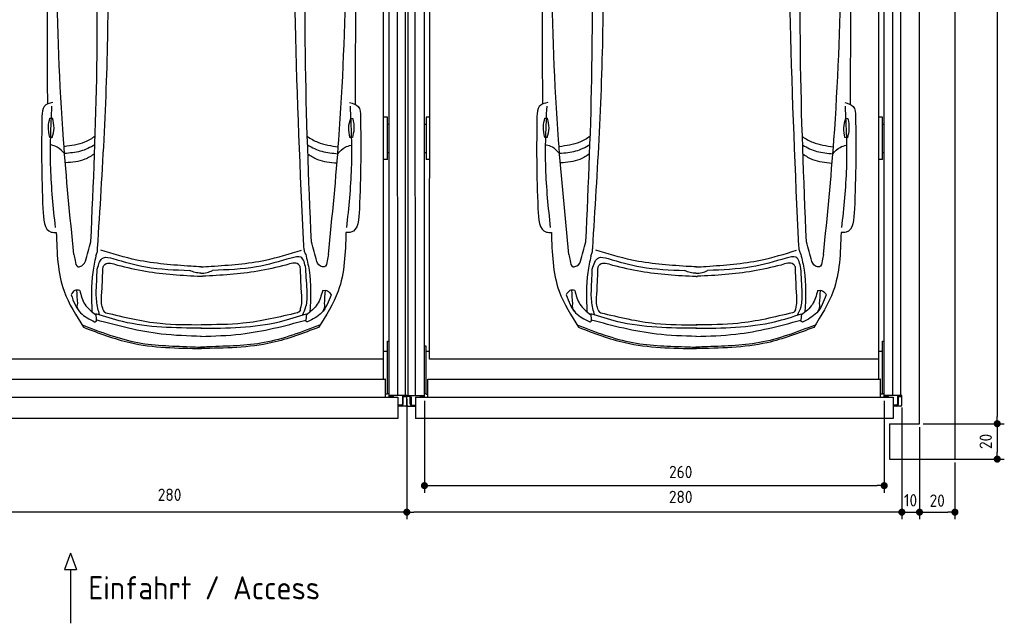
# Model space of a CAD drawing. Header units: millimetres. Extents: x 0 to 9279, y -929 to 5900.
# Tile 5 of 11: x 3711 to 9279, y -929 to 2486. Entities that reach past the tile are written whole.
import ezdxf

# ---------------------------------------------------------------- set-up
doc = ezdxf.new("R2010")
doc.units = ezdxf.units.MM
doc.layers.add('4', color=3, linetype='Continuous')
for name, color, linetype, lineweight in [('car', 10, 'Continuous', 25), ('Gebäude', 7, 'Continuous', 25), ('Plattform', 7, 'Continuous', 25)]:
    doc.layers.add(name, color=color, linetype=linetype, lineweight=lineweight)
doc.styles.get("Standard").update_dxf_attribs({"font": 'ISOCP.SHX'})
doc.dimstyles.new('GEN-ISO', dxfattribs={"dimscale": 20, "dimtxt": 3.5, "dimasz": 2, "dimexe": 2, "dimexo": 1, "dimgap": 1.5, "dimtad": 1, "dimdec": 1, "dimlfac": 0.1, "dimdsep": 46, "dimtxsty": 'STANDARD', "dimblk": 'PUNKT', "dimcen": 2, "dimclrd": 256, "dimclre": 256, "dimclrt": 2, "dimadec": 0, "dimazin": 0, "dimtp": 0.1, "dimtm": 0.1, "dimtfac": 0.71, "dimtdec": 1, "dimtmove": 2, "dimatfit": 3, "dimldrblk": 'PUNKT', "dimfxl": 2, "dimtolj": 1, "dimarcsym": 0})

# ---------------------------------------------------------------- blocks, each defined once
blk = doc.blocks.new('Car LP')
at = {"layer": 'car'}
for p, q in [((-596, 197.1), (-592.9, 161.4)), ((596.2, 196.6), (593, 160.9))]:
    blk.add_line(p, q, dxfattribs=at)
for points in [[(-855.6, 1302.8), (-840.6, 1302.8)], [(845.3, 1301.6), (858.2, 1301.3)], [(-843.2, 1194.2), (-856.2, 1194.2)], [(855.6, 1192.8), (840.6, 1193.1)]]:
    blk.add_lwpolyline(points, dxfattribs=at)
for points, knots in [([(-868.7, 3077.8), (-870.5, 2733.1), (-872.8, 2165.5), (-870.5, 1597.9), (-869.3, 1382.1)], [30.231792, 30.231792, 30.231792, 30.231792, 135.773846, 200.510428, 200.510428, 200.510428, 200.510428]), ([(-719.9, 532.3), (-741.2, 748.6), (-825.2, 1600.7), (-822.7, 2457.7), (-820.9, 3097.1)], [0, 0, 0, 0, 651.760698, 2567.87656, 2567.87656, 2567.87656, 2567.87656]), ([(720.3, 531.7), (741.8, 748), (826.6, 1600), (824.8, 2457), (823.5, 3096.4)], [0, 0, 0, 0, 651.760698, 2567.87656, 2567.87656, 2567.87656, 2567.87656]), ([(871.3, 3077.8), (872.8, 2728.1), (874.7, 2162.6), (871.9, 1597.2), (870.5, 1381.4)], [30.867502, 30.867502, 30.867502, 30.867502, 135.773846, 200.510428, 200.510428, 200.510428, 200.510428]), ([(-585.2, 568.2), (-557.6, 1005.1), (-509.4, 1766.4), (-533.7, 2528.7), (-544.1, 2853.5)], [0, 0, 0, 0, 1312.347302, 2286.809863, 2286.809863, 2286.809863, 2286.809863]), ([(580.3, 580), (561.7, 999.6), (527.8, 1763.9), (523.2, 2529), (521.2, 2874)], [0, 0, 0, 0, 1259.941445, 2295.01496, 2295.01496, 2295.01496, 2295.01496]), ([(-623.3, 604.1), (-608.8, 931.3), (-576.3, 1668.4), (-591.1, 2406.1), (-599.3, 2816.2)], [0, 0, 0, 0, 982.4164, 2212.74132, 2212.74132, 2212.74132, 2212.74132]), ([(623.8, 603.6), (609, 958.6), (578.3, 1695.7), (593.7, 2433.3), (601.7, 2815.7)], [0, 0, 0, 0, 1065.64856, 2212.719541, 2212.719541, 2212.719541, 2212.719541]), ([(-838.9, 1391.7), (-857.8, 1386.8), (-898, 1376.3), (-899.6, 1334.2), (-900.4, 1312)], [0, 0, 0, 0, 52.977364, 112.315044, 112.315044, 112.315044, 112.315044]), ([(-823.5, 685.4), (-835.3, 797.1), (-859.3, 1025.4), (-848.8, 1254.7), (-843.5, 1371.7)], [0, 0, 0, 0, 336.634843, 687.508242, 687.508242, 687.508242, 687.508242]), ([(824.1, 684.7), (835.9, 796.4), (860.1, 1024.7), (849.9, 1254), (844.6, 1371)], [0, 0, 0, 0, 336.634843, 687.508242, 687.508242, 687.508242, 687.508242]), ([(840.1, 1391), (859, 1386), (899.2, 1375.5), (900.7, 1333.5), (901.5, 1311.2)], [0, 0, 0, 0, 52.977364, 112.315044, 112.315044, 112.315044, 112.315044]), ([(-900.4, 1312), (-901.6, 1229.3), (-903.9, 1055.8), (-898, 882.3), (-894.9, 791.5)], [0, 0, 0, 0, 248.055751, 520.563277, 520.563277, 520.563277, 520.563277]), ([(-856.2, 1194.2), (-860.2, 1214.7), (-867.4, 1251), (-859.2, 1287), (-855.6, 1302.8)], [0, 0, 0, 0, 61.702274, 109.62737, 109.62737, 109.62737, 109.62737]), ([(-843.2, 1194.2), (-837.8, 1211.9), (-826.8, 1247.8), (-835.9, 1284.2), (-840.6, 1302.8)], [0, 0, 0, 0, 54.314538, 110.447745, 110.447745, 110.447745, 110.447745]), ([(845.3, 1301.6), (839.5, 1284), (827.8, 1248.3), (836.3, 1211.7), (840.6, 1193.1)], [0, 0, 0, 0, 54.314538, 110.447745, 110.447745, 110.447745, 110.447745]), ([(858.2, 1301.3), (861.8, 1280.8), (868.3, 1244.3), (859.4, 1208.5), (855.6, 1192.8)], [0, 0, 0, 0, 61.702274, 109.62737, 109.62737, 109.62737, 109.62737]), ([(901.5, 1311.2), (902.6, 1228.6), (904.8, 1055), (898.8, 881.6), (895.6, 790.8)], [0, 0, 0, 0, 248.055751, 520.563277, 520.563277, 520.563277, 520.563277]), ([(-599, 1200.5), (-618, 1187.5), (-671.8, 1156.1), (-735.1, 1147.2), (-774.8, 1141.6)], [7.448929, 7.448929, 7.448929, 7.448929, 14.333449, 26.290813, 26.290813, 26.290813, 26.290813]), ([(600.9, 1199.5), (619.6, 1186.6), (673.1, 1155.4), (736.1, 1146.6), (775.8, 1141)], [7.547649, 7.547649, 7.547649, 7.547649, 14.333449, 26.290813, 26.290813, 26.290813, 26.290813]), ([(-772.3, 1102.7), (-784.9, 1116.5), (-806.1, 1139.6), (-836, 1148), (-848, 1151.3)], [0, 0, 0, 0, 54.765289, 91.527008, 91.527008, 91.527008, 91.527008]), ([(-600.7, 1152.2), (-626.7, 1137), (-680.7, 1110.6), (-741.6, 1105.3), (-772.3, 1102.7)], [6.483065, 6.483065, 6.483065, 6.483065, 15.438065, 24.585476, 24.585476, 24.585476, 24.585476]), ([(602.5, 1151.2), (628.2, 1136.2), (682, 1110), (742.5, 1104.7), (773.2, 1102)], [6.572602, 6.572602, 6.572602, 6.572602, 15.438065, 24.585476, 24.585476, 24.585476, 24.585476]), ([(773.2, 1102), (785.9, 1115.8), (807.1, 1139), (837, 1147.3), (849, 1150.6)], [0, 0, 0, 0, 54.765289, 91.613946, 91.613946, 91.613946, 91.613946]), ([(-602.5, 1102.2), (-619.9, 1089.2), (-669.4, 1058.5), (-729.8, 1053.3), (-766.6, 1050.2)], [6.800586, 6.800586, 6.800586, 6.800586, 13.265249, 24.502716, 24.502716, 24.502716, 24.502716]), ([(604.2, 1101.1), (621.3, 1088.3), (670.6, 1057.9), (730.7, 1052.7), (767.5, 1049.5)], [6.892544, 6.892544, 6.892544, 6.892544, 13.265249, 24.502716, 24.502716, 24.502716, 24.502716]), ([(-894.9, 791.5), (-891.8, 730.8), (-888, 657.9), (-828.7, 656.6), (-818.8, 656.4)], [0, 0, 0, 0, 140.850131, 169.235796, 169.235796, 169.235796, 169.235796]), ([(895.6, 790.8), (892.4, 730.1), (888.6, 657.1), (829.3, 655.9), (819.4, 655.7)], [0, 0, 0, 0, 140.850131, 169.235796, 169.235796, 169.235796, 169.235796]), ([(-818.8, 656.4), (-815.4, 542.2), (-809.7, 348.7), (-706.8, 186.6), (-664.6, 120.2)], [0, 0, 0, 0, 334.52993, 566.921104, 566.921104, 566.921104, 566.921104]), ([(819.4, 655.7), (815.9, 541.5), (810, 348), (707, 186), (664.7, 119.6)], [0, 0, 0, 0, 334.52993, 566.921104, 566.921104, 566.921104, 566.921104]), ([(-595.3, 523.3), (-592.3, 530), (-586.1, 544.3), (-585.5, 559.9), (-585.2, 568.2)], [0, 0, 0, 0, 21.711608, 46.374134, 46.374134, 46.374134, 46.374134]), ([(591.6, 533.8), (588.7, 540.5), (582.5, 554.8), (581.9, 570.4), (581.6, 578.7)], [0, 0, 0, 0, 21.711608, 46.374134, 46.374134, 46.374134, 46.374134]), ([(-719.9, 532.3), (-717.6, 521.4), (-712.8, 499), (-708.2, 464.2), (-694.3, 462.4), (-693.2, 462.3)], [0, 0, 0, 0, 35.919302, 74.031557, 77.204576, 77.204576, 77.204576, 77.204576]), ([(-595.3, 523.3), (-601.9, 492.5), (-624.4, 389), (-620.4, 282.8), (-617.6, 208.2)], [0, 0, 0, 0, 94.366193, 316.782017, 316.782017, 316.782017, 316.782017]), ([(-587.2, 449.2), (-579.2, 477.5), (-565.2, 526.7), (-518.3, 514), (-498.3, 508.6)], [0, 0, 0, 0, 73.352898, 127.44191, 127.44191, 127.44191, 127.44191]), ([(-56.9, 464.9), (-159.9, 472.2), (-333.7, 484.6), (-499.9, 535.7), (-567.7, 556.5)], [0, 0, 0, 0, 308.408492, 520.414911, 520.414911, 520.414911, 520.414911]), ([(-498.3, 508.6), (-436.6, 490.8), (-295.1, 450), (-147.7, 444.9), (-64.5, 442)], [0, 0, 0, 0, 191.952394, 440.378972, 440.378972, 440.378972, 440.378972]), ([(57.3, 464.9), (160.3, 472.1), (334.1, 484.3), (500.4, 535.2), (568.2, 556)], [0, 0, 0, 0, 308.408492, 520.414911, 520.414911, 520.414911, 520.414911]), ([(509.6, 511.7), (444.3, 492.5), (299.3, 449.9), (148, 444.8), (64.9, 442)], [0, 0, 0, 0, 203.31675, 451.743327, 451.743327, 451.743327, 451.743327]), ([(592.1, 453), (586.4, 480.8), (576.3, 530.3), (529.8, 517.3), (509.6, 511.7)], [0, 0, 0, 0, 69.918957, 124.007969, 124.007969, 124.007969, 124.007969]), ([(591.6, 533.8), (598.8, 503.6), (624.3, 396.3), (619.1, 285.5), (615.4, 205.8)], [0, 0, 0, 0, 92.753902, 330.076226, 330.076226, 330.076226, 330.076226]), ([(720.3, 531.7), (718, 520.8), (713.2, 498.4), (708.6, 463.6), (694.7, 461.8), (693.6, 461.7)], [0, 0, 0, 0, 35.919302, 74.031557, 77.204576, 77.204576, 77.204576, 77.204576]), ([(-693.2, 462.3), (-690.8, 462.5), (-673.7, 464.1), (-658.1, 479.5), (-654.1, 493.6)], [0, 0, 0, 0, 7.400463, 51.385285, 51.385285, 51.385285, 51.385285]), ([(-554.7, 463.2), (-551.4, 467.9), (-534, 492.8), (-500.6, 481.4), (-473.6, 472.1)], [0, 0, 0, 0, 16.670151, 87.364183, 87.364183, 87.364183, 87.364183]), ([(-473.6, 472.1), (-420.5, 459.4), (-265.4, 422.5), (-106, 414.1), (-1.1, 408.6)], [0, 0, 0, 0, 163.555825, 477.487186, 477.487186, 477.487186, 477.487186]), ([(480.1, 472.1), (426.9, 459.4), (271.9, 422.5), (112.4, 414.1), (7.6, 408.6)], [0, 0, 0, 0, 163.555825, 477.487186, 477.487186, 477.487186, 477.487186]), ([(561.2, 463.1), (557.8, 467.9), (540.5, 492.8), (507.1, 481.3), (480.1, 472.1)], [0, 0, 0, 0, 16.670151, 87.364183, 87.364183, 87.364183, 87.364183]), ([(693.6, 461.7), (691.2, 461.9), (674.1, 463.5), (658.5, 479), (654.5, 493.1)], [0, 0, 0, 0, 7.400463, 51.385285, 51.385285, 51.385285, 51.385285]), ([(-1.8, 426.6), (-12.5, 426.8), (-34.5, 427.3), (-54.3, 437), (-64.5, 442)], [0, 0, 0, 0, 31.528731, 65.234557, 65.234557, 65.234557, 65.234557]), ([(-1.8, 426.6), (10.2, 426.6), (33.6, 426.7), (54.6, 437), (64.9, 442)], [0, 0, 0, 0, 35.520995, 69.226821, 69.226821, 69.226821, 69.226821]), ([(-1.1, 408.6), (0.3, 408.5), (3.2, 408.3), (6.1, 408.5), (7.6, 408.6)], [0, 0, 0, 0, 4.235461, 8.799002, 8.799002, 8.799002, 8.799002]), ([(-735.2, 304), (-721.3, 266.5), (-695.9, 198), (-631.2, 165.5), (-602, 150.7)], [0, 0, 0, 0, 114.922722, 209.881319, 209.881319, 209.881319, 209.881319]), ([(-686.2, 328.4), (-696.6, 329.9), (-718.2, 332.8), (-729.2, 313.8), (-734.9, 304)], [0, 0, 0, 0, 28.797158, 59.6786, 59.6786, 59.6786, 59.6786]), ([(-686.5, 328.4), (-679.2, 300.8), (-664.4, 244.6), (-618.7, 208.7), (-595.4, 190.4)], [0, 0, 0, 0, 83.308532, 169.402132, 169.402132, 169.402132, 169.402132]), ([(-573.9, 189.9), (-577.5, 202.3), (-589, 241.4), (-591.7, 282.1), (-593.6, 310)], [0, 0, 0, 0, 38.448585, 121.967316, 121.967316, 121.967316, 121.967316]), ([(-554.8, 219.2), (-557.3, 227.7), (-567, 261.3), (-563.4, 296.4), (-560.7, 322.7)], [0, 0, 0, 0, 26.522959, 104.304328, 104.304328, 104.304328, 104.304328]), ([(561.3, 219.2), (563.7, 227.7), (573.5, 261.2), (569.8, 296.4), (567.1, 322.6)], [0, 0, 0, 0, 26.522959, 104.304328, 104.304328, 104.304328, 104.304328]), ([(574.1, 189.5), (581.5, 205.2), (599.9, 244.7), (600.1, 288.5), (600.2, 314.9)], [0, 0, 0, 0, 51.645202, 129.398542, 129.398542, 129.398542, 129.398542]), ([(686.8, 327.8), (679.4, 300.2), (664.6, 244.1), (618.8, 208.2), (595.6, 189.9)], [0, 0, 0, 0, 83.308532, 169.402132, 169.402132, 169.402132, 169.402132]), ([(735.4, 303.4), (721.5, 265.9), (696.1, 197.4), (631.4, 164.9), (602.1, 150.2)], [0, 0, 0, 0, 114.922722, 209.881319, 209.881319, 209.881319, 209.881319]), ([(686.5, 327.8), (696.9, 329.3), (718.5, 332.2), (729.5, 313.2), (735.2, 303.4)], [0, 0, 0, 0, 28.797158, 59.6786, 59.6786, 59.6786, 59.6786]), ([(-690.4, 212.3), (-696.5, 224.2), (-703.6, 238.1), (-697.9, 251.8), (-697.9, 253.9)], [0, 0, 0, 0, 36.727695, 42.814175, 42.814175, 42.814175, 42.814175]), ([(690.6, 211.7), (696.7, 223.6), (703.8, 237.5), (698.1, 251.2), (698.2, 253.3)], [0, 0, 0, 0, 36.727695, 42.814175, 42.814175, 42.814175, 42.814175]), ([(2.5, 114.4), (-148.3, 116), (-352.6, 118.1), (-545.6, 180.7), (-596, 197.1)], [0, 0, 0, 0, 447.972098, 606.654283, 606.654283, 606.654283, 606.654283]), ([(-554.8, 219.2), (-553.1, 215), (-550, 207.4), (-542.6, 204.2), (-539.4, 202.7)], [0, 0, 0, 0, 13.079204, 23.364484, 23.364484, 23.364484, 23.364484]), ([(-539.4, 202.7), (-437.1, 177.9), (-258, 134.4), (-73.9, 134.7), (5.1, 134.9)], [0, 0, 0, 0, 314.141742, 550.389065, 550.389065, 550.389065, 550.389065]), ([(-2.4, 114.4), (148.4, 115.8), (352.7, 117.8), (545.7, 180.3), (596.2, 196.6)], [0, 0, 0, 0, 447.972098, 606.654283, 606.654283, 606.654283, 606.654283]), ([(545, 202.6), (442.7, 177.8), (263.6, 134.3), (79.5, 134.7), (0.5, 134.8)], [0, 0, 0, 0, 314.141742, 550.389065, 550.389065, 550.389065, 550.389065]), ([(561.3, 219.2), (559.5, 214.9), (556.3, 207.1), (548.5, 204), (545, 202.6)], [0, 0, 0, 0, 13.079204, 24.121319, 24.121319, 24.121319, 24.121319]), ([(-673.1, 133.6), (-569.3, 93.6), (-366.8, 15.6), (-133.1, 13.9), (-13, 8), (2.6, 7.2)], [0, 0, 0, 0, 331.171464, 645.410319, 692.125526, 692.125526, 692.125526, 692.125526]), ([(-664.6, 120.2), (-578, 87), (-364.1, 5), (-134.2, 1.9), (2.6, 0)], [0, 0, 0, 0, 276.566847, 682.500863, 682.500863, 682.500863, 682.500863]), ([(-602, 150.7), (-600.7, 150.9), (-595.2, 151.5), (-592.1, 156.6), (-589.8, 160.5)], [0, 0, 0, 0, 3.821179, 16.246783, 16.246783, 16.246783, 16.246783]), ([(2.5, 68.4), (-73.6, 70.8), (-275.5, 77.1), (-471.2, 128.2), (-592.9, 161.4)], [0, 0, 0, 0, 22.79473, 60.440533, 60.440533, 60.440533, 60.440533]), ([(664.7, 119.6), (578, 86.5), (364.1, 4.7), (134.2, 1.7), (-2.6, 0)], [0, 0, 0, 0, 276.566847, 682.500863, 682.500863, 682.500863, 682.500863]), ([(-2.5, 68.4), (73.7, 70.7), (275.6, 76.9), (471.3, 127.8), (593, 160.9)], [0, 0, 0, 0, 22.79473, 60.440533, 60.440533, 60.440533, 60.440533]), ([(673.2, 133.1), (569.3, 93.1), (366.8, 15.3), (133.1, 13.8), (13, 8), (-2.5, 7.2)], [0, 0, 0, 0, 331.171464, 645.410319, 692.125526, 692.125526, 692.125526, 692.125526]), ([(602.1, 150.2), (600.8, 150.4), (595.3, 151), (592.2, 156.1), (589.9, 160)], [0, 0, 0, 0, 3.821179, 16.246783, 16.246783, 16.246783, 16.246783])]:
    blk.add_open_spline(points, degree=3, knots=knots, dxfattribs=at)
for points in [[(-654.1, 493.6), (-643.8, 530.4), (-633.6, 567.3), (-623.3, 604.1)], [(654.5, 493.1), (644.3, 529.9), (634, 566.7), (623.8, 603.6)], [(-593.6, 310), (-591.5, 356.4), (-589.3, 402.8), (-587.2, 449.2)], [(-560.7, 322.7), (-558.7, 369.5), (-556.7, 416.3), (-554.7, 463.2)], [(2.5, 461.5), (-17.3, 462.7), (-37.1, 463.8), (-56.9, 464.9)], [(-2.1, 461.5), (17.7, 462.6), (37.5, 463.8), (57.3, 464.9)], [(567.1, 322.6), (565.1, 369.5), (563.1, 416.3), (561.2, 463.1)], [(600.2, 314.9), (597.5, 360.9), (594.8, 406.9), (592.1, 453)], [(-697.9, 253.9), (-699.6, 279.2), (-701.2, 304.6), (-702.9, 329.9)], [(698.2, 253.3), (699.8, 278.6), (701.5, 304), (703.1, 329.3)]]:
    blk.add_open_spline(points, degree=3, dxfattribs=at)
blk = doc.blocks.new('PUNKT')
at = {"layer": '4', "color": 0, "linetype": 'ByBlock'}
blk.add_line((-0.5, 0), (-1, 0), dxfattribs=at)
at = {"layer": '4', "color": 0, "linetype": 'ByBlock', "const_width": 0.5}
blk.add_lwpolyline([(-0.25, 0, 1), (0.25, 0, 1)], format="xyb", close=True, dxfattribs=at)
blk = doc.blocks.new('*D33')
at = {"layer": '4', "lineweight": -2, "transparency": 16777216}
for p, q in [((8700, 291.1), (8700, -340)), ((8800, 180.1), (8800, -340)), ((8660, -300), (8620, -300)), ((8700, -300), (8800, -300)), ((8840, -300), (8880, -300))]:
    blk.add_line(p, q, dxfattribs=at)
at = {"layer": 'Defpoints', "color": 0, "transparency": 16777216}
for p in [(8700, 311.1), (8800, 200.1), (8800, -300)]:
    blk.add_point(p, dxfattribs=at)
at = {"layer": '4', "lineweight": -2, "transparency": 16777216, "xscale": 40, "yscale": 40, "zscale": 40}
blk.add_blockref('PUNKT', (8700, -300), dxfattribs=at)
at = {"layer": '4', "lineweight": -2, "transparency": 16777216, "xscale": 40, "yscale": 40, "zscale": 40, "rotation": 180}
blk.add_blockref('PUNKT', (8800, -300), dxfattribs=at)
at = {"layer": '4', "color": 2, "transparency": 16777216, "insert": (8749.2, -232.9), "char_height": 70, "attachment_point": 5}
blk.add_mtext('10', dxfattribs=at)
blk = doc.blocks.new('*D34')
at = {"layer": '4', "lineweight": -2, "transparency": 16777216}
for p, q in [((5900, 340.1), (5900, -340)), ((8700, 286.1), (8700, -340)), ((8660, -300), (5940, -300))]:
    blk.add_line(p, q, dxfattribs=at)
at = {"layer": 'Defpoints', "color": 0, "transparency": 16777216}
for p in [(5900, 360.1), (8700, 306.1), (5900, -300)]:
    blk.add_point(p, dxfattribs=at)
at = {"layer": '4', "lineweight": -2, "transparency": 16777216, "xscale": 40, "yscale": 40, "zscale": 40, "rotation": 180}
blk.add_blockref('PUNKT', (5900, -300), dxfattribs=at)
at = {"layer": '4', "lineweight": -2, "transparency": 16777216, "xscale": 40, "yscale": 40, "zscale": 40}
blk.add_blockref('PUNKT', (8700, -300), dxfattribs=at)
at = {"layer": '4', "color": 2, "transparency": 16777216, "insert": (7449.2, -214.1), "char_height": 70, "attachment_point": 5}
blk.add_mtext('280', dxfattribs=at)
blk = doc.blocks.new('*D35')
at = {"layer": '4', "lineweight": -2, "transparency": 16777216}
for p, q in [((5999.7, 330.1), (5999.7, -190)), ((8600, 330.1), (8600, -190)), ((6039.7, -150), (8560, -150))]:
    blk.add_line(p, q, dxfattribs=at)
at = {"layer": 'Defpoints', "color": 0, "transparency": 16777216}
for p in [(5999.7, 350.1), (8600, 350.1), (8600, -150)]:
    blk.add_point(p, dxfattribs=at)
at = {"layer": '4', "lineweight": -2, "transparency": 16777216, "xscale": 40, "yscale": 40, "zscale": 40, "rotation": 180}
blk.add_blockref('PUNKT', (5999.7, -150), dxfattribs=at)
at = {"layer": '4', "lineweight": -2, "transparency": 16777216, "xscale": 40, "yscale": 40, "zscale": 40}
blk.add_blockref('PUNKT', (8600, -150), dxfattribs=at)
at = {"layer": '4', "color": 2, "transparency": 16777216, "insert": (7449.2, -72.7), "char_height": 70, "attachment_point": 5}
blk.add_mtext('260', dxfattribs=at)
blk = doc.blocks.new('*D36')
at = {"layer": '4', "lineweight": -2, "transparency": 16777216}
for p, q in [((8820, 5700), (9279.4, 5700)), ((9239.4, 5660), (9239.4, 240.1)), ((8820, 200.1), (9279.4, 200.1))]:
    blk.add_line(p, q, dxfattribs=at)
at = {"layer": 'Defpoints', "color": 0, "transparency": 16777216}
for p in [(8800, 5700), (8800, 200.1), (9239.4, 200.1)]:
    blk.add_point(p, dxfattribs=at)
at = {"layer": '4', "lineweight": -2, "transparency": 16777216, "xscale": 40, "yscale": 40, "zscale": 40}
for p, rotation in [((9239.4, 5700), 90), ((9239.4, 200.1), 270)]:
    blk.add_blockref('PUNKT', p, dxfattribs=dict(at, rotation=rotation))
at = {"layer": '4', "color": 2, "transparency": 16777216, "insert": (9174.4, 2950.1), "char_height": 70, "attachment_point": 5, "rotation": 90}
blk.add_mtext('550', dxfattribs=at)
blk = doc.blocks.new('*D37')
at = {"layer": '4', "lineweight": -2, "transparency": 16777216}
for p, q in [((8820, 200.1), (9279.4, 200.1)), ((9239.4, 160.1), (9239.4, 40)), ((8820, 0), (9279.4, 0))]:
    blk.add_line(p, q, dxfattribs=at)
at = {"layer": 'Defpoints', "color": 0, "transparency": 16777216}
for p in [(8800, 200.1), (8800, 0), (9239.4, 0)]:
    blk.add_point(p, dxfattribs=at)
at = {"layer": '4', "lineweight": -2, "transparency": 16777216, "xscale": 40, "yscale": 40, "zscale": 40}
for p, rotation in [((9239.4, 200.1), 90), ((9239.4, 0), 270)]:
    blk.add_blockref('PUNKT', p, dxfattribs=dict(at, rotation=rotation))
at = {"layer": '4', "color": 2, "transparency": 16777216, "insert": (9174.4, 100.1), "char_height": 70, "attachment_point": 5, "rotation": 90}
blk.add_mtext('20', dxfattribs=at)
blk = doc.blocks.new('*D38')
at = {"layer": '4', "lineweight": -2, "transparency": 16777216}
for p, q in [((8800, 180.1), (8800, -340)), ((9000, -20), (9000, -340)), ((8840, -300), (8960, -300))]:
    blk.add_line(p, q, dxfattribs=at)
at = {"layer": 'Defpoints', "color": 0, "transparency": 16777216}
for p in [(8800, 200.1), (9000, 0), (9000, -300)]:
    blk.add_point(p, dxfattribs=at)
at = {"layer": '4', "lineweight": -2, "transparency": 16777216, "xscale": 40, "yscale": 40, "zscale": 40, "rotation": 180}
blk.add_blockref('PUNKT', (8800, -300), dxfattribs=at)
at = {"layer": '4', "lineweight": -2, "transparency": 16777216, "xscale": 40, "yscale": 40, "zscale": 40}
blk.add_blockref('PUNKT', (9000, -300), dxfattribs=at)
at = {"layer": '4', "color": 2, "transparency": 16777216, "insert": (8900, -235), "char_height": 70, "attachment_point": 5}
blk.add_mtext('20', dxfattribs=at)
blk = doc.blocks.new('Gebäude_GL550_LP260')
at = {"layer": 'Gebäude'}
for p, q in [((5600, 5900), (5600, 0)), ((5400, 200), (5400, 5700)), ((5230, 200), (5230, 0)), ((5230, 200), (5400, 200)), ((5230, 0), (5600, 0))]:
    blk.add_line(p, q, dxfattribs=at)
blk = doc.blocks.new('6300_LP260_GL550')
at = {"layer": 'Plattform'}
for p, q in [((3106.9, 360.1), (3106.9, 5610.1)), ((3149.9, 360.1), (3144.9, 5610.1)), ((3199.6, 350.1), (3200, 5590.1)), ((5800, 350.1), (5800, 5610.1)), ((5848.5, 360.2), (5847.9, 5610.1)), ((5891.5, 5610.1), (5891.5, 360.1)), ((3229, 564.5), (3231, 5463.9)), ((5769, 452.1), (5769, 5463.2)), ((3200, 1895), (3210, 1895)), ((3210, 1934), (3210, 1695.7)), ((3229.5, 1934), (3210, 1934)), ((5790, 1934), (5769, 1934)), ((5790, 1695.7), (5790, 1934)), ((5790, 1895), (5800, 1895)), ((3200, 1734.2), (3210, 1734.2)), ((5790, 1734.2), (5800, 1734.2)), ((3229.4, 1695.7), (3210, 1695.7)), ((5790, 1695.7), (5769, 1695.7)), ((3210, 638.4), (3200, 638.4)), ((3210, 481.6), (3210, 638.4)), ((5790, 666.8), (5790, 667.2)), ((5790, 667.2), (5790, 667.2)), ((5790, 667.2), (5800, 667.2)), ((5790, 666.7), (5790, 666.8)), ((5790, 666.7), (5790, 666.7)), ((5790, 666.3), (5790, 666.7)), ((5790, 366.9), (5790, 666.3)), ((3229, 608), (3210, 608)), ((5769, 564.5), (3229, 564.5)), ((5790, 608), (5769, 608)), ((3210, 366.9), (3210, 481.6)), ((3218.3, 350.1), (3218, 450.2)), ((3220, 452.1), (5778, 452.1)), ((5780, 350.1), (5780, 450.2)), ((3099.9, 306.1), (3099.9, 360.1)), ((3099.9, 360.1), (3199.4, 360.1)), ((3114.4, 355.1), (3099.9, 355.1)), ((3119.4, 310.1), (3119.4, 350.1)), ((3124.4, 350.1), (3124.4, 310.1)), ((3199.6, 355.1), (3184.4, 355.1)), ((3200, 371.9), (3210, 371.9)), ((3210, 366.9), (3218, 366.9)), ((5790, 366.9), (5780, 366.9)), ((5790, 371.9), (5800, 371.9)), ((5900, 360.1), (5800, 360.1)), ((5800, 355.1), (5815, 355.1)), ((5875, 350.1), (5875, 310.1)), ((5880, 310.1), (5880, 350.1)), ((5884.7, 355.1), (5900, 355.1)), ((5900, 306.1), (5900, 360.1)), ((3105.9, 300.1), (3149.4, 300.1)), ((3129.4, 305.1), (3149.4, 305.1)), ((5870, 305.1), (5850, 305.1)), ((5894, 300.1), (5850, 300.1))]:
    blk.add_line(p, q, dxfattribs=at)
at = {"layer": 'Plattform', "color": 200}
for p, q in [((3149.4, 350.1), (5850, 350.1)), ((3149.4, 350.1), (3149.4, 230.1)), ((5850, 350.1), (5850, 230.1)), ((5850, 230.1), (3149.4, 230.1))]:
    blk.add_line(p, q, dxfattribs=at)
at = {"layer": 'Plattform'}
for centre, radius, start, end in [((3114.4, 350.1), 5, 0, 90), ((3114.4, 350.1), 10, 30, 87.3415), ((3114.4, 350.1), 10, 0, 29.9264), ((3184.4, 350.1), 10, 93.6319, 180), ((3184.4, 350.1), 5, 90, 180), ((5815, 350.1), 5, 0, 90), ((5815, 350.1), 10, 0, 86.3681), ((5885, 350.1), 10, 150.0736, 180), ((5885, 350.1), 10, 93.6319, 150), ((5885, 350.1), 5, 93.4991, 180), ((3105.9, 306.1), 6, 180, 270), ((3129.4, 310.1), 10, 180, 270), ((3129.4, 310.1), 5, 180, 270), ((5870, 310.1), 5, 270, 0), ((5870, 310.1), 10, 270, 0), ((5894, 306.1), 6, 270, 0)]:
    blk.add_arc(centre, radius, start, end, dxfattribs=at)
at = {"layer": 'Plattform', "extrusion": (0, 0, -1)}
blk.add_ellipse((3220, 450.2), major_axis=(-2, 0), ratio=0.948324, start_param=0, end_param=1.570796, dxfattribs=at)
at = {"layer": 'Plattform'}
blk.add_ellipse((5778, 450.2), major_axis=(2, 0), ratio=0.948324, start_param=0, end_param=1.570796, dxfattribs=at)
blk = doc.blocks.new('*D39')
at = {"layer": '4', "lineweight": -2, "transparency": 16777216}
for p, q in [((3099.9, 286.1), (3099.9, -340)), ((5900, 286.1), (5900, -340)), ((5860, -300), (3139.9, -300))]:
    blk.add_line(p, q, dxfattribs=at)
at = {"layer": 'Defpoints', "color": 0, "transparency": 16777216}
for p in [(3099.9, 306.1), (5900, 306.1), (3099.9, -300)]:
    blk.add_point(p, dxfattribs=at)
at = {"layer": '4', "lineweight": -2, "transparency": 16777216, "xscale": 40, "yscale": 40, "zscale": 40, "rotation": 180}
blk.add_blockref('PUNKT', (3099.9, -300), dxfattribs=at)
at = {"layer": '4', "lineweight": -2, "transparency": 16777216, "xscale": 40, "yscale": 40, "zscale": 40}
blk.add_blockref('PUNKT', (5900, -300), dxfattribs=at)
at = {"layer": '4', "color": 2, "transparency": 16777216, "insert": (4558.3, -201.8), "char_height": 70, "attachment_point": 5}
blk.add_mtext('280', dxfattribs=at)

msp = doc.modelspace()

# ---------------------------------------------------------------- linework, layer by layer
for p, q in [((3998.03, -531.46), (3963.52, -624.16)), ((3998.03, -531.46), (4032.54, -624.16)), ((3963.52, -624.16), (4032.54, -624.16)), ((3998.03, -624.16), (3998.03, -928.79))]:
    msp.add_line(p, q)

# ---------------------------------------------------------------- block references
for name, p in [('Gebäude_GL550_LP260', (3400, 0)), ('6300_LP260_GL550', (0, 0)), ('6300_LP260_GL550', (2800.03, -0.01))]:
    msp.add_blockref(name, p)
at = {"layer": 'car'}
for p in [(4736.5, 625.61), (7536.5, 625.36)]:
    msp.add_blockref('Car LP', p, dxfattribs=at)

# ---------------------------------------------------------------- texts
msp.add_text('Einfahrt / Access', height=131.25).set_placement((4098.45, -793.74))

# ---------------------------------------------------------------- dimensions: what is measured, and where the dimension line sits
at = {"layer": '4'}
for base, p1, p2, angle, picture, middle in [((9239.41, 200.11), (8800, 5700), (8800, 200.11), 90, '*D36', (9174.41, 2950.06)), ((9000, -300), (8800, 200.11), (9000, 0), 0, '*D38', (8900, -234.99)), ((9239.41, 0), (8800, 200.11), (8800, 0), 90, '*D37', (9174.4, 100.06))]:
    dim = msp.add_linear_dim(base=base, p1=p1, p2=p2, angle=angle, dimstyle='GEN-ISO', override={"dimtdec": 3, "dimtolj": 0}, dxfattribs=at)
    dim.commit()
    dim.dimension.update_dxf_attribs({"geometry": picture, "text_midpoint": middle})
for base, p1, p2, picture, middle in [((5899.97, -300), (8700, 306.11), (5899.97, 360.1), '*D34', (7449.15, -214.11)), ((8600, -150), (5999.66, 350.11), (8600, 350.11), '*D35', (7449.15, -72.73)), ((8800, -300), (8700, 311.13), (8800, 200.11), '*D33', (8749.15, -232.95))]:
    dim = msp.add_linear_dim(base=base, p1=p1, p2=p2, angle=0, dimstyle='GEN-ISO', override={"dimtdec": 3, "dimtolj": 0}, dxfattribs=at)
    dim.commit()
    dim.dimension.update_dxf_attribs({"geometry": picture, "text_midpoint": middle, "dimtype": 160})
dim = msp.add_linear_dim(base=(3099.94, -300), p1=(5899.97, 306.11), p2=(3099.94, 306.12), dimstyle='GEN-ISO', override={"dimtdec": 3, "dimtolj": 0}, dxfattribs=at)
dim.commit()
dim.dimension.update_dxf_attribs({"geometry": '*D39', "text_midpoint": (4558.32, -201.82), "dimtype": 160})

doc.saveas('drawing.dxf')
